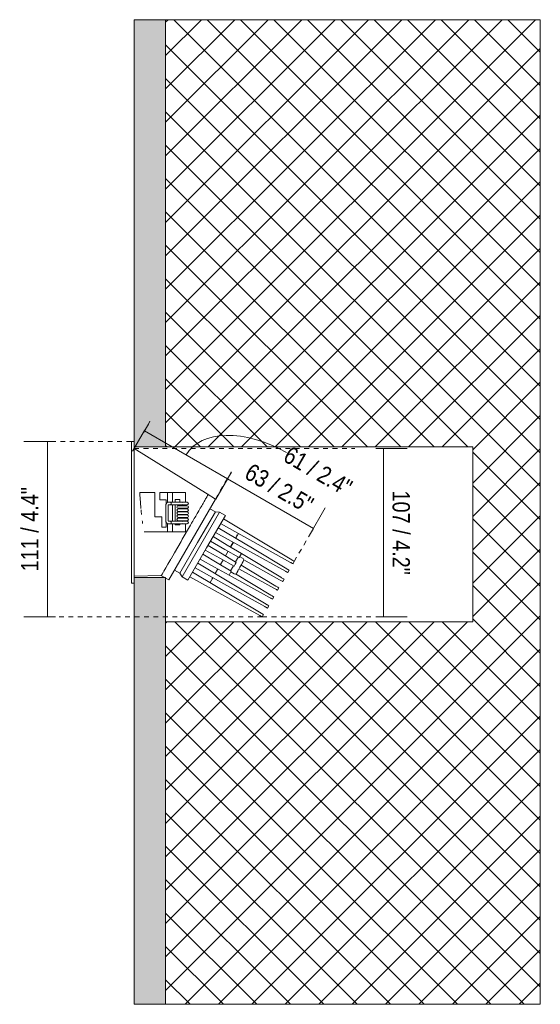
# Model space of a CAD drawing. Header units: millimetres. Extents: x -6861 to -5355, y 95 to 6892.
# Tile 5 of 5: x -6228 to -5897, y 6267 to 6892. Entities that reach past the tile are written whole.
import ezdxf

# ---------------------------------------------------------------- set-up
doc = ezdxf.new("R2010")
doc.units = ezdxf.units.MM
doc.linetypes.add('Dash', pattern=[6, 3, -3])
doc.layers.add('A-ANNO-DIMS', color=7, linetype='Dash', lineweight=9, true_color=0xd2d2d2)
for name, color, linetype, lineweight in [('A-ANNO-DIMS-5', 7, 'Continuous', 9), ('A-DETL-GENF', 7, 'Continuous', 9), ('E-LITE-EQPM', 7, 'Continuous', 20)]:
    doc.layers.add(name, color=color, linetype=linetype, lineweight=lineweight)
doc.styles.add('Arial Narrow', font='ARIALN.TTF', dxfattribs={"height": 11})
doc.dimstyles.new('FARO_-_2_2mm_Arial_Narrow_mm_Inch_Left', dxfattribs={"dimscale": 304.8, "dimtxt": 11.257741, "dimasz": 0, "dimexe": 0.049213, "dimexo": 0.0625, "dimgap": 0.008202, "dimtad": 1, "dimdec": 0, "dimzin": 0, "dimdsep": 46, "dimtxsty": 'Arial Narrow', "dimblk1": 'NONE', "dimblk2": 'NONE', "dimsah": 1, "dimcen": 0.09, "dimadec": 0, "dimazin": 0, "dimtfac": 1, "dimtdec": 4, "dimtix": 1, "dimtmove": 0, "dimatfit": 3, "dimfxl": 0.016404, "dimfxlon": 1, "dimtvp": 1, "dimtolj": 1, "dimtzin": 0, "dimarcsym": 2})
doc.dimstyles.new('FARO_-_2_2mm_Arial_Narrow_mm_Inch_Right', dxfattribs={"dimscale": 304.8, "dimtxt": 11.257741, "dimasz": 0, "dimexe": 0.049213, "dimexo": 0.0625, "dimgap": 0.008202, "dimtad": 1, "dimdec": 0, "dimzin": 0, "dimdsep": 46, "dimtxsty": 'Arial Narrow', "dimblk1": 'NONE', "dimblk2": 'NONE', "dimsah": 1, "dimcen": 0.09, "dimadec": 0, "dimazin": 0, "dimtfac": 1, "dimtdec": 4, "dimtix": 1, "dimtmove": 0, "dimatfit": 3, "dimfxl": 0.016404, "dimfxlon": 1, "dimtvp": 1, "dimtolj": 1, "dimtzin": 0, "dimarcsym": 2})
doc.dimstyles.new('FARO_-_2_2mm_Arial_Narrow_mm_Inch_Right_1', dxfattribs={"dimscale": 304.8, "dimtxt": 11.257741, "dimasz": 0, "dimexe": 0.049213, "dimexo": 0.0625, "dimgap": 0.008202, "dimtad": 1, "dimdec": 0, "dimzin": 0, "dimdsep": 46, "dimtxsty": 'Arial Narrow', "dimblk1": 'NONE', "dimblk2": 'NONE', "dimsah": 1, "dimcen": 0.09, "dimadec": 0, "dimazin": 0, "dimtfac": 1, "dimtdec": 4, "dimtix": 1, "dimtmove": 1, "dimatfit": 3, "dimfxl": 0.016404, "dimfxlon": 1, "dimtvp": 1, "dimtolj": 1, "dimtzin": 0, "dimarcsym": 2})

# ---------------------------------------------------------------- blocks, each defined once
blk = doc.blocks.new('TULIPA ASYMETRIC - FOST SURFACE Ø64 white-715313-Planta_PDF')
at = {"layer": 'E-LITE-EQPM'}
for p, q in [((-3268.96, 6624.5), (-3270.75, 6624.5)), ((-3270.75, 6579.49), (-3270.75, 6624.5)), ((-3268.96, 6621.01), (-3268.96, 6579.49)), ((-3268.92, 6620), (-3221.99, 6590.78)), ((-3265.41, 6591.99), (-3255.93, 6591.99)), ((-3255.93, 6579.5), (-3255.93, 6591.99)), ((-3252.55, 6591.99), (-3247.77, 6591.99)), ((-3252.55, 6591.99), (-3252.55, 6587.47)), ((-3247.77, 6591.99), (-3244.57, 6591.99)), ((-3247.77, 6585.68), (-3247.77, 6591.99)), ((-3217.28, 6587.93), (-3246.95, 6536.57)), ((-3244.57, 6591.99), (-3236.46, 6591.99)), ((-3244.57, 6585.89), (-3244.57, 6591.99)), ((-3242.96, 6585.9), (-3242.96, 6587.6)), ((-3242.96, 6587.6), (-3239.87, 6587.6)), ((-3239.87, 6587.6), (-3239.87, 6585.91)), ((-3236.46, 6585.91), (-3236.46, 6591.99)), ((-3217.28, 6587.93), (-3222.65, 6591.16)), ((-3252.55, 6587.47), (-3248.65, 6587.47)), ((-3248.92, 6583.52), (-3248.92, 6574.58)), ((-3248.65, 6587.47), (-3248.65, 6584.59)), ((-3247.32, 6574.58), (-3247.32, 6583.52)), ((-3246.03, 6585.9), (-3247.27, 6585.9)), ((-3247.14, 6584.3), (-3246.03, 6584.3)), ((-3244.25, 6585.89), (-3246.03, 6585.89)), ((-3246.03, 6584.3), (-3244.25, 6584.3)), ((-3244.57, 6579.5), (-3244.57, 6584.31)), ((-3238.69, 6585.89), (-3243.32, 6585.89)), ((-3243.32, 6584.3), (-3238.69, 6584.3)), ((-3239.87, 6586.04), (-3242.96, 6586.04)), ((-3242.96, 6580.12), (-3242.96, 6584.3)), ((-3241.05, 6585.89), (-3240.98, 6585.91)), ((-3240.53, 6582.04), (-3240.98, 6582.04)), ((-3240.54, 6585.91), (-3240.53, 6585.91)), ((-3239.87, 6584.28), (-3239.87, 6584.11)), ((-3239.87, 6584.11), (-3236.46, 6584.11)), ((-3236.46, 6584.11), (-3236.46, 6584.29)), ((-3235.69, 6584.28), (-3235.24, 6584.28)), ((-3235.69, 6582.04), (-3235.24, 6582.04)), ((-3235.24, 6584.28), (-3235.68, 6584.28)), ((-3235.24, 6582.04), (-3235.68, 6582.04)), ((-3217.4, 6579.74), (-3220.86, 6581.74)), ((-3270.75, 6534.48), (-3270.75, 6579.49)), ((-3268.96, 6579.49), (-3268.96, 6537.98)), ((-3255.93, 6576.69), (-3255.93, 6579.5)), ((-3251.42, 6576.69), (-3255.93, 6576.69)), ((-3251.42, 6569.97), (-3251.42, 6576.69)), ((-3244.57, 6573.79), (-3244.57, 6579.5)), ((-3242.96, 6579.5), (-3242.96, 6580.12)), ((-3242.96, 6573.79), (-3242.96, 6579.5)), ((-3240.53, 6580.09), (-3240.98, 6580.09)), ((-3240.53, 6578.07), (-3240.98, 6578.07)), ((-3240.53, 6576.17), (-3240.98, 6576.17)), ((-3235.69, 6580.09), (-3235.24, 6580.09)), ((-3235.69, 6578.07), (-3235.24, 6578.07)), ((-3235.69, 6576.17), (-3235.24, 6576.17)), ((-3235.24, 6580.09), (-3235.68, 6580.09)), ((-3235.24, 6578.07), (-3235.68, 6578.07)), ((-3235.24, 6576.17), (-3235.68, 6576.17)), ((-3228.66, 6560.25), (-3217.4, 6579.74)), ((-3226.66, 6559.1), (-3214.78, 6579.66)), ((-3222.93, 6556.94), (-3211.05, 6577.51)), ((-3214.78, 6579.66), (-3217.4, 6579.74)), ((-3211.05, 6577.51), (-3214.78, 6579.66)), ((-3212.3, 6575.34), (-3168.8, 6549.21)), ((-3248.65, 6569.97), (-3251.42, 6569.97)), ((-3248.65, 6573.21), (-3248.65, 6569.97)), ((-3247.77, 6567), (-3247.77, 6572.45)), ((-3247.27, 6572.21), (-3246.03, 6572.21)), ((-3246.03, 6573.81), (-3247.09, 6573.81)), ((-3244.25, 6573.8), (-3246.03, 6573.8)), ((-3246.03, 6572.21), (-3244.25, 6572.21)), ((-3244.57, 6567), (-3244.57, 6572.19)), ((-3238.69, 6573.8), (-3243.32, 6573.8)), ((-3243.32, 6572.21), (-3238.69, 6572.21)), ((-3242.96, 6571.55), (-3242.96, 6572.2)), ((-3239.87, 6571.55), (-3242.96, 6571.55)), ((-3241.05, 6573.8), (-3240.98, 6573.82)), ((-3240.53, 6574.15), (-3240.98, 6574.15)), ((-3240.54, 6573.82), (-3240.53, 6573.82)), ((-3239.87, 6574.15), (-3239.87, 6573.82)), ((-3239.87, 6572.19), (-3239.87, 6571.55)), ((-3236.46, 6573.82), (-3236.46, 6574.15)), ((-3236.46, 6567), (-3236.46, 6572.21)), ((-3235.69, 6574.15), (-3235.24, 6574.15)), ((-3235.69, 6572.19), (-3235.24, 6572.19)), ((-3235.24, 6574.15), (-3235.68, 6574.15)), ((-3235.24, 6572.19), (-3235.68, 6572.19)), ((-3169.68, 6547.69), (-3214.05, 6572.31)), ((-3247.77, 6567), (-3262.69, 6567)), ((-3244.57, 6567), (-3247.77, 6567)), ((-3236.46, 6567), (-3244.57, 6567)), ((-3204.45, 6563.05), (-3202.72, 6566.03)), ((-3239.91, 6540.77), (-3228.66, 6560.25)), ((-3238.54, 6538.53), (-3226.66, 6559.1)), ((-3234.81, 6536.38), (-3222.93, 6556.94)), ((-3207.7, 6557.42), (-3205.98, 6560.4)), ((-3211.01, 6551.83), (-3209.29, 6554.81)), ((-3210.94, 6551.81), (-3209.2, 6554.82)), ((-3204.51, 6547.94), (-3202.63, 6551.2)), ((-3202.23, 6550.89), (-3200.84, 6553.3)), ((-3199.82, 6550.09), (-3201.97, 6551.33)), ((-3200.84, 6553.3), (-3175.72, 6538.21)), ((-3248.92, 6544.14), (-3250.05, 6542.2)), ((-3214.26, 6546.2), (-3212.54, 6549.18)), ((-3214.23, 6546.11), (-3212.49, 6549.13)), ((-3207.81, 6542.23), (-3205.93, 6545.49)), ((-3205.48, 6545.26), (-3204.79, 6546.46)), ((-3204.79, 6546.46), (-3204.09, 6547.67)), ((-3201.09, 6545.87), (-3178.98, 6532.58)), ((-3176.61, 6536.67), (-3199.4, 6549.32)), ((-3251.76, 6539.26), (-3268.95, 6539)), ((-3268.95, 6539.05), (-3268.95, 6539.01)), ((-3251.97, 6539.36), (-3249.52, 6538)), ((-3251.06, 6540.45), (-3251.54, 6539.63)), ((-3248.96, 6537.69), (-3246.95, 6536.57)), ((-3243.37, 6542.77), (-3239.91, 6540.77)), ((-3239.91, 6540.77), (-3238.54, 6538.53)), ((-3238.54, 6538.53), (-3234.81, 6536.38)), ((-3233.56, 6538.54), (-3189.19, 6513.92)), ((-3188.31, 6515.44), (-3231.81, 6541.57)), ((-3220.7, 6534.9), (-3218.98, 6537.89)), ((-3217.45, 6540.53), (-3215.73, 6543.51)), ((-3208.73, 6539.63), (-3207.34, 6542.04)), ((-3183.12, 6525.41), (-3208.73, 6539.63)), ((-3207.6, 6541.59), (-3205.45, 6540.35)), ((-3204.57, 6540.37), (-3182.23, 6526.95)), ((-3179.86, 6531.04), (-3202.42, 6543.56)), ((-3170.54, 6542.67), (-3171.39, 6541.2)), ((-3270.75, 6534.48), (-3268.96, 6534.48)), ((-3177.89, 6529.95), (-3177.04, 6531.42)), ((-3174.64, 6535.57), (-3173.79, 6537.05)), ((-3181.14, 6524.32), (-3180.29, 6525.79)), ((-3183.54, 6520.16), (-3184.39, 6518.69))]:
    blk.add_line(p, q, dxfattribs=at)
at = {"layer": 'E-LITE-EQPM', "flags": 128}
for points in [[(-3247.27, 6585.9), (-3248.19, 6585.53), (-3248.77, 6584.56), (-3248.92, 6583.52)], [(-3247.11, 6584.35), (-3247.26, 6584.01), (-3247.32, 6583.52)], [(-3243.32, 6585.89), (-3244.2, 6585.89), (-3244.25, 6585.89)], [(-3244.25, 6584.3), (-3243.34, 6584.3), (-3243.32, 6584.3)], [(-3241.8, 6582.86), (-3241.42, 6583.55), (-3240.98, 6583.68)], [(-3240.98, 6582.04), (-3241.67, 6582.42), (-3241.8, 6582.86)], [(-3241.8, 6580.9), (-3241.42, 6581.59), (-3240.98, 6581.72)], [(-3235.69, 6583.68), (-3236.89, 6583.68), (-3238.46, 6583.68), (-3239.92, 6583.68), (-3240.83, 6583.68), (-3240.98, 6583.68)], [(-3240.98, 6583.68), (-3240.54, 6583.68), (-3240.53, 6583.68)], [(-3240.98, 6582.04), (-3240.54, 6582.04), (-3239.35, 6582.04), (-3237.78, 6582.04), (-3236.32, 6582.04), (-3235.69, 6582.04)], [(-3235.69, 6581.72), (-3236.89, 6581.72), (-3238.46, 6581.72), (-3239.92, 6581.72), (-3240.83, 6581.72), (-3240.98, 6581.72)], [(-3240.98, 6581.72), (-3240.54, 6581.72), (-3240.53, 6581.72)], [(-3235.69, 6585.91), (-3236.89, 6585.91), (-3238.46, 6585.91), (-3238.65, 6585.91)], [(-3238.64, 6584.28), (-3237.78, 6584.28), (-3236.32, 6584.28), (-3235.69, 6584.28)], [(-3235.69, 6585.91), (-3235.39, 6585.91), (-3235.24, 6585.91)], [(-3235.24, 6585.91), (-3235.68, 6585.91), (-3235.69, 6585.91)], [(-3235.69, 6583.68), (-3235.39, 6583.68), (-3235.24, 6583.68)], [(-3235.24, 6583.68), (-3235.68, 6583.68), (-3235.69, 6583.68)], [(-3235.69, 6581.72), (-3235.39, 6581.72), (-3235.24, 6581.72)], [(-3235.24, 6581.72), (-3235.68, 6581.72), (-3235.69, 6581.72)], [(-3235.24, 6585.91), (-3234.56, 6585.54), (-3234.43, 6585.1)], [(-3234.43, 6585.1), (-3234.8, 6584.41), (-3235.24, 6584.28)], [(-3235.24, 6583.68), (-3234.56, 6583.3), (-3234.43, 6582.86)], [(-3234.43, 6582.86), (-3234.8, 6582.17), (-3235.24, 6582.04)], [(-3235.24, 6581.72), (-3234.56, 6581.34), (-3234.43, 6580.9)], [(-3240.98, 6580.09), (-3241.67, 6580.46), (-3241.8, 6580.9)], [(-3241.8, 6578.88), (-3241.42, 6579.57), (-3240.98, 6579.7)], [(-3240.98, 6578.07), (-3241.67, 6578.44), (-3241.8, 6578.88)], [(-3241.8, 6576.98), (-3241.42, 6577.67), (-3240.98, 6577.8)], [(-3240.98, 6576.17), (-3241.67, 6576.54), (-3241.8, 6576.98)], [(-3241.8, 6574.96), (-3241.42, 6575.65), (-3240.98, 6575.78)], [(-3240.98, 6580.09), (-3240.54, 6580.09), (-3239.35, 6580.09), (-3237.78, 6580.09), (-3236.32, 6580.09), (-3235.69, 6580.09)], [(-3235.69, 6579.7), (-3236.89, 6579.7), (-3238.46, 6579.7), (-3239.92, 6579.7), (-3240.83, 6579.7), (-3240.98, 6579.7)], [(-3240.98, 6579.7), (-3240.54, 6579.7), (-3240.53, 6579.7)], [(-3240.98, 6578.07), (-3240.54, 6578.07), (-3239.35, 6578.07), (-3237.78, 6578.07), (-3236.32, 6578.07), (-3235.69, 6578.07)], [(-3235.69, 6577.8), (-3236.89, 6577.8), (-3238.46, 6577.8), (-3239.92, 6577.8), (-3240.83, 6577.8), (-3240.98, 6577.8)], [(-3240.98, 6577.8), (-3240.54, 6577.8), (-3240.53, 6577.8)], [(-3240.98, 6576.17), (-3240.54, 6576.17), (-3239.35, 6576.17), (-3237.78, 6576.17), (-3236.32, 6576.17), (-3235.69, 6576.17)], [(-3235.69, 6575.78), (-3236.89, 6575.78), (-3238.46, 6575.78), (-3239.92, 6575.78), (-3240.83, 6575.78), (-3240.98, 6575.78)], [(-3240.98, 6575.78), (-3240.54, 6575.78), (-3240.53, 6575.78)], [(-3235.69, 6579.7), (-3235.39, 6579.7), (-3235.24, 6579.7)], [(-3235.24, 6579.7), (-3235.68, 6579.7), (-3235.69, 6579.7)], [(-3235.69, 6577.8), (-3235.39, 6577.8), (-3235.24, 6577.8)], [(-3235.24, 6577.8), (-3235.68, 6577.8), (-3235.69, 6577.8)], [(-3235.69, 6575.78), (-3235.39, 6575.78), (-3235.24, 6575.78)], [(-3235.24, 6575.78), (-3235.68, 6575.78), (-3235.69, 6575.78)], [(-3234.43, 6580.9), (-3234.8, 6580.21), (-3235.24, 6580.09)], [(-3235.24, 6579.7), (-3234.56, 6579.33), (-3234.43, 6578.88)], [(-3234.43, 6578.88), (-3234.8, 6578.2), (-3235.24, 6578.07)], [(-3235.24, 6577.8), (-3234.56, 6577.42), (-3234.43, 6576.98)], [(-3234.43, 6576.98), (-3234.8, 6576.29), (-3235.24, 6576.17)], [(-3235.24, 6575.78), (-3234.56, 6575.41), (-3234.43, 6574.96)], [(-3247.27, 6572.21), (-3248.19, 6572.58), (-3248.77, 6573.54), (-3248.92, 6574.58)], [(-3247.11, 6573.76), (-3247.26, 6574.09), (-3247.32, 6574.58)], [(-3243.32, 6573.8), (-3244.2, 6573.8), (-3244.25, 6573.8)], [(-3244.25, 6572.21), (-3243.34, 6572.21), (-3243.32, 6572.21)], [(-3240.98, 6574.15), (-3241.67, 6574.52), (-3241.8, 6574.96)], [(-3240.98, 6574.15), (-3240.54, 6574.15), (-3239.35, 6574.15), (-3237.78, 6574.15), (-3236.32, 6574.15), (-3235.69, 6574.15)], [(-3233.23, 6571.27), (-3238.38, 6562.35), (-3239.18, 6560.97)], [(-3235.69, 6573.82), (-3236.89, 6573.82), (-3238.46, 6573.82), (-3238.65, 6573.82)], [(-3238.64, 6572.19), (-3237.78, 6572.19), (-3236.32, 6572.19), (-3235.69, 6572.19)], [(-3235.69, 6573.82), (-3235.39, 6573.82), (-3235.24, 6573.82)], [(-3235.24, 6573.82), (-3235.68, 6573.82), (-3235.69, 6573.82)], [(-3234.43, 6574.96), (-3234.8, 6574.28), (-3235.24, 6574.15)], [(-3235.24, 6573.82), (-3234.56, 6573.45), (-3234.43, 6573.01)], [(-3234.43, 6573.01), (-3234.8, 6572.32), (-3235.24, 6572.19)], [(-3172.05, 6543.58), (-3193.8, 6556.65), (-3215.55, 6569.72)], [(-3218.8, 6564.09), (-3209.82, 6558.69), (-3200.84, 6553.3)], [(-3217.3, 6566.69), (-3195.12, 6554.37), (-3172.93, 6542.06)], [(-3204.51, 6563.08), (-3203.99, 6563.98), (-3203.95, 6564.05)], [(-3203.74, 6565.16), (-3203.73, 6564.49), (-3203.8, 6564.35)], [(-3239.18, 6560.97), (-3243.36, 6553.75), (-3245.56, 6549.94)], [(-3222.05, 6558.46), (-3213.07, 6553.06), (-3204.09, 6547.67)], [(-3202.23, 6550.89), (-3211.39, 6555.97), (-3220.55, 6561.06)], [(-3207.76, 6557.45), (-3207.48, 6557.94), (-3206.04, 6560.43)], [(-3225.3, 6552.83), (-3216.32, 6547.44), (-3207.34, 6542.04)], [(-3205.48, 6545.26), (-3214.64, 6550.34), (-3223.8, 6555.43)], [(-3199.82, 6550.09), (-3199.32, 6549.32), (-3199.45, 6548.7)], [(-3245.63, 6549.83), (-3247.55, 6546.51), (-3248.9, 6544.17)], [(-3230.31, 6544.17), (-3208.12, 6531.86), (-3185.94, 6519.55)], [(-3185.06, 6521.07), (-3206.81, 6534.14), (-3228.56, 6547.2)], [(-3208.73, 6539.63), (-3217.89, 6544.72), (-3227.05, 6549.8)], [(-3204.06, 6540.72), (-3203.84, 6541.11), (-3203.21, 6542.19), (-3202.31, 6543.76), (-3201.76, 6544.71)], [(-3201.76, 6544.71), (-3200.77, 6546.43), (-3199.97, 6547.81), (-3199.52, 6548.59), (-3199.45, 6548.7)], [(-3199.45, 6548.7), (-3199.67, 6548.32), (-3200.3, 6547.24), (-3200.68, 6546.57)], [(-3167.29, 6548.3), (-3168.03, 6547.02), (-3168.14, 6546.83)], [(-3251.65, 6539.45), (-3251.72, 6539.33), (-3251.76, 6539.27)], [(-3250.23, 6541.89), (-3250.45, 6541.5), (-3251.03, 6540.5)], [(-3219.57, 6537.02), (-3219.44, 6537.24), (-3219.04, 6537.92)], [(-3217.51, 6540.57), (-3216.07, 6543.08), (-3215.79, 6543.55)], [(-3204.06, 6540.72), (-3204.84, 6540.22), (-3205.45, 6540.35)], [(-3202.83, 6542.86), (-3203.54, 6541.62), (-3203.99, 6540.84), (-3204.06, 6540.72)], [(-3175.72, 6538.21), (-3175.29, 6537.95), (-3174.89, 6537.7), (-3174.52, 6537.48), (-3174.21, 6537.3), (-3173.98, 6537.16), (-3173.84, 6537.08), (-3173.79, 6537.05)], [(-3178.98, 6532.58), (-3178.55, 6532.32), (-3178.14, 6532.08), (-3177.77, 6531.86), (-3177.46, 6531.67), (-3177.23, 6531.53), (-3177.09, 6531.45), (-3177.04, 6531.42)], [(-3174.64, 6535.57), (-3174.69, 6535.6), (-3174.84, 6535.68), (-3175.07, 6535.81), (-3175.38, 6535.99), (-3175.76, 6536.19), (-3176.17, 6536.43), (-3176.61, 6536.67)], [(-3181.14, 6524.32), (-3181.19, 6524.35), (-3181.34, 6524.43), (-3181.57, 6524.56), (-3181.89, 6524.73), (-3182.26, 6524.94), (-3182.68, 6525.17), (-3183.12, 6525.41)], [(-3182.23, 6526.95), (-3181.8, 6526.69), (-3181.39, 6526.45), (-3181.02, 6526.23), (-3180.71, 6526.04), (-3180.48, 6525.9), (-3180.34, 6525.82), (-3180.29, 6525.79)], [(-3177.89, 6529.95), (-3177.94, 6529.97), (-3178.09, 6530.05), (-3178.32, 6530.19), (-3178.63, 6530.36), (-3179.01, 6530.57), (-3179.43, 6530.8), (-3179.86, 6531.04)], [(-3186.79, 6514.53), (-3187.58, 6513.17), (-3187.65, 6513.06)]]:
    blk.add_lwpolyline(points, dxfattribs=at)
at = {"layer": 'E-LITE-EQPM'}
for centre, major_axis, ratio, start_param, end_param in [((-3246.03, 6585.1), (0, 0.8), 0.843277, 6.022559, 6.283185), ((-3246.03, 6585.1), (0, 0.8), 0.843277, 3.141593, 3.402219), ((-3246.03, 6585.1), (0, 0.8), 0.843277, 5.762018, 6.021386), ((-3246.03, 6585.1), (0, 0.796), 0.843277, 5.759587, 6.020122), ((-3246.03, 6585.1), (0, 0.796), 0.843277, 3.404656, 3.665191), ((-3246.03, 6585.1), (0, 0.8), 0.843277, 3.403392, 3.66276), ((-3246.03, 6585.1), (0, 0.8), 0.843277, 5.501791, 5.759587), ((-3246.03, 6585.1), (0, 0.796), 0.843277, 5.238832, 5.756742), ((-3246.03, 6585.1), (0, 0.796), 0.843277, 3.668036, 4.185946), ((-3246.03, 6585.1), (0, 0.8), 0.843277, 3.665191, 3.922987), ((-3246.03, 6585.1), (0, 0.8), 0.843277, 4.712389, 5.497787), ((-3246.03, 6585.1), (0, 0.8), 0.843277, 3.926991, 4.712389), ((-3246.03, 6585.1), (0, 0.796), 0.843277, 4.975453, 5.235988), ((-3246.03, 6585.1), (0, 0.796), 0.843277, 4.18879, 4.712389), ((-3246.03, 6585.1), (0, 0.796), 0.843277, 4.712389, 4.974188), ((-3238.69, 6585.1), (0, 0.796), 0.983216, 5.759587, 6.283185), ((-3238.69, 6585.1), (0, 0.796), 0.983216, 3.141593, 3.665191), ((-3246.03, 6573.01), (0, 0.8), 0.843277, 6.022559, 6.283185), ((-3246.03, 6573.01), (0, 0.8), 0.843277, 3.141593, 3.402219), ((-3246.03, 6573.01), (0, 0.8), 0.843277, 5.762018, 6.021386), ((-3246.03, 6573.01), (0, 0.796), 0.843277, 5.759587, 6.020122), ((-3246.03, 6573.01), (0, 0.796), 0.843277, 3.404656, 3.665191), ((-3246.03, 6573.01), (0, 0.8), 0.843277, 3.403392, 3.66276), ((-3246.03, 6573.01), (0, 0.8), 0.843277, 5.501791, 5.759587), ((-3246.03, 6573.01), (0, 0.796), 0.843277, 5.238832, 5.756742), ((-3246.03, 6573.01), (0, 0.796), 0.843277, 3.668036, 4.185946), ((-3246.03, 6573.01), (0, 0.8), 0.843277, 3.665191, 3.922987), ((-3246.03, 6573.01), (0, 0.8), 0.843277, 4.712389, 5.497787), ((-3246.03, 6573.01), (0, 0.8), 0.843277, 3.926991, 4.712389), ((-3246.03, 6573.01), (0, 0.796), 0.843277, 4.975453, 5.235988), ((-3246.03, 6573.01), (0, 0.796), 0.843277, 4.18879, 4.449325), ((-3246.03, 6573.01), (0, 0.796), 0.843277, 4.712389, 4.974188), ((-3246.03, 6573.01), (0, 0.796), 0.843277, 4.45059, 4.712389), ((-3238.69, 6573.01), (0, 0.796), 0.983216, 5.759587, 6.283185), ((-3238.69, 6573.01), (0, 0.796), 0.983216, 3.141593, 3.665191)]:
    blk.add_ellipse(centre, major_axis=major_axis, ratio=ratio, start_param=start_param, end_param=end_param, dxfattribs=at)
for points, knots in [([(-3268.92, 6620), (-3268.92, 6620), (-3268.92, 6620), (-3268.92, 6619.98), (-3268.92, 6619.96)], [0.5780952, 0.5780952, 0.5780952, 0.5780952, 0.58333333, 0.59259259, 0.59259259, 0.59259259, 0.59259259]), ([(-3232.25, 6572.96), (-3230.93, 6575.26), (-3228.1, 6580.16), (-3225.25, 6585.1), (-3223.94, 6587.37), (-3223.59, 6587.99)], [0.0217638, 0.0217638, 0.0217638, 0.0217638, 0.1111111, 0.2222222, 0.2724924, 0.2724924, 0.2724924, 0.2724924]), ([(-3222.7, 6589.54), (-3222.65, 6589.62), (-3222.43, 6590), (-3222.27, 6590.28), (-3222.18, 6590.44)], [0.32269123, 0.32269123, 0.32269123, 0.32269123, 0.33333333, 0.37037037, 0.37037037, 0.37037037, 0.37037037]), ([(-3265.1, 6587.39), (-3265.01, 6586.09), (-3264.86, 6584.24), (-3264.7, 6582.37), (-3264.65, 6581.83)], [0, 0, 0, 0, 0.5, 0.7055944, 0.7055944, 0.7055944, 0.7055944]), ([(-3263.82, 6574.12), (-3263.78, 6573.79), (-3263.7, 6573.19), (-3263.61, 6572.58), (-3263.57, 6572.3)], [0.4224461, 0.4224461, 0.4224461, 0.4224461, 0.5, 0.5672038, 0.5672038, 0.5672038, 0.5672038]), ([(-3168.14, 6546.83), (-3168.14, 6546.83), (-3168.15, 6546.84), (-3168.19, 6546.86), (-3168.22, 6546.88), (-3168.25, 6546.9), (-3168.29, 6546.91), (-3168.33, 6546.94), (-3168.37, 6546.96), (-3168.42, 6546.99), (-3168.48, 6547.02), (-3168.54, 6547.06), (-3168.61, 6547.09), (-3168.69, 6547.14), (-3168.78, 6547.19), (-3168.88, 6547.24), (-3168.99, 6547.3), (-3169.11, 6547.37), (-3169.24, 6547.44), (-3169.42, 6547.54), (-3169.57, 6547.63), (-3169.68, 6547.69)], [0, 0, 0, 0, 0.166667, 0.25, 0.291667, 0.333333, 0.375, 0.416667, 0.458333, 0.5, 0.541667, 0.583333, 0.625, 0.666667, 0.708333, 0.75, 0.791667, 0.833333, 0.875, 0.916667, 1, 1, 1, 1]), ([(-3168.8, 6549.21), (-3168.73, 6549.17), (-3168.59, 6549.09), (-3168.41, 6548.98), (-3168.26, 6548.89), (-3168.13, 6548.81), (-3168, 6548.73), (-3167.88, 6548.66), (-3167.79, 6548.6), (-3167.72, 6548.56), (-3167.65, 6548.52), (-3167.58, 6548.48), (-3167.52, 6548.45), (-3167.48, 6548.42), (-3167.44, 6548.4), (-3167.41, 6548.38), (-3167.38, 6548.36), (-3167.36, 6548.35), (-3167.34, 6548.33), (-3167.32, 6548.32), (-3167.29, 6548.31), (-3167.28, 6548.3), (-3167.29, 6548.3)], [0, 0, 0, 0, 0.041667, 0.083333, 0.125, 0.15625, 0.1875, 0.25, 0.291667, 0.322917, 0.354167, 0.416667, 0.458333, 0.5, 0.541667, 0.583333, 0.625, 0.666667, 0.708333, 0.75, 0.833333, 1, 1, 1, 1]), ([(-3172.93, 6542.06), (-3172.83, 6542), (-3172.69, 6541.93), (-3172.51, 6541.82), (-3172.37, 6541.75), (-3172.24, 6541.68), (-3172.13, 6541.61), (-3172.01, 6541.55), (-3171.9, 6541.49), (-3171.79, 6541.42), (-3171.64, 6541.34), (-3171.51, 6541.27), (-3171.41, 6541.21), (-3171.39, 6541.2), (-3171.39, 6541.2)], [-1, -1, -1, -1, -0.892857, -0.839286, -0.785714, -0.732143, -0.678571, -0.625, -0.571429, -0.5, -0.428571, -0.285714, -0.142857, 0, 0, 0, 0]), ([(-3170.54, 6542.67), (-3170.54, 6542.67), (-3170.56, 6542.69), (-3170.64, 6542.74), (-3170.7, 6542.77), (-3170.79, 6542.83), (-3170.91, 6542.9), (-3171.03, 6542.97), (-3171.16, 6543.05), (-3171.31, 6543.14), (-3171.48, 6543.24), (-3171.67, 6543.35), (-3171.85, 6543.46), (-3171.98, 6543.54), (-3172.05, 6543.58)], [-1, -1, -1, -1, -0.785714, -0.732143, -0.678571, -0.571429, -0.5, -0.428571, -0.357143, -0.285714, -0.214286, -0.142857, -0.071429, 0, 0, 0, 0]), ([(-3185.94, 6519.55), (-3185.83, 6519.49), (-3185.69, 6519.41), (-3185.5, 6519.3), (-3185.36, 6519.23), (-3185.23, 6519.15), (-3185.11, 6519.09), (-3184.99, 6519.02), (-3184.88, 6518.96), (-3184.77, 6518.9), (-3184.67, 6518.84), (-3184.58, 6518.79), (-3184.49, 6518.74), (-3184.41, 6518.7), (-3184.39, 6518.69), (-3184.39, 6518.69)], [-1, -1, -1, -1, -0.892857, -0.839286, -0.785714, -0.732143, -0.678571, -0.625, -0.571429, -0.5, -0.428571, -0.357143, -0.285714, -0.142857, 0, 0, 0, 0]), ([(-3183.54, 6520.16), (-3183.54, 6520.16), (-3183.57, 6520.18), (-3183.65, 6520.23), (-3183.72, 6520.27), (-3183.81, 6520.32), (-3183.93, 6520.4), (-3184.05, 6520.47), (-3184.19, 6520.55), (-3184.34, 6520.64), (-3184.51, 6520.74), (-3184.74, 6520.88), (-3184.93, 6520.99), (-3185.06, 6521.07)], [-1, -1, -1, -1, -0.785714, -0.732143, -0.678571, -0.571429, -0.5, -0.428571, -0.357143, -0.285714, -0.214286, -0.142857, 0, 0, 0, 0]), ([(-3189.19, 6513.92), (-3189.12, 6513.88), (-3188.98, 6513.8), (-3188.76, 6513.68), (-3188.58, 6513.58), (-3188.44, 6513.5), (-3188.34, 6513.44), (-3188.22, 6513.38), (-3188.13, 6513.33), (-3188.05, 6513.29), (-3187.99, 6513.25), (-3187.94, 6513.22), (-3187.89, 6513.2), (-3187.84, 6513.17), (-3187.8, 6513.15), (-3187.77, 6513.13), (-3187.74, 6513.11), (-3187.72, 6513.1), (-3187.7, 6513.09), (-3187.68, 6513.08), (-3187.65, 6513.06), (-3187.64, 6513.06), (-3187.65, 6513.06)], [-1, -1, -1, -1, -0.958333, -0.916667, -0.854167, -0.822917, -0.791667, -0.75, -0.6875, -0.65625, -0.625, -0.583333, -0.541667, -0.5, -0.458333, -0.416667, -0.375, -0.333333, -0.291667, -0.25, -0.166667, 0, 0, 0, 0]), ([(-3186.79, 6514.53), (-3186.79, 6514.53), (-3186.81, 6514.54), (-3186.85, 6514.56), (-3186.88, 6514.58), (-3186.91, 6514.6), (-3186.94, 6514.62), (-3186.98, 6514.64), (-3187.02, 6514.67), (-3187.07, 6514.7), (-3187.13, 6514.73), (-3187.19, 6514.77), (-3187.26, 6514.81), (-3187.34, 6514.86), (-3187.43, 6514.91), (-3187.52, 6514.97), (-3187.63, 6515.03), (-3187.75, 6515.1), (-3187.87, 6515.18), (-3188.05, 6515.29), (-3188.2, 6515.38), (-3188.31, 6515.44)], [-1, -1, -1, -1, -0.833333, -0.75, -0.708333, -0.666667, -0.625, -0.583333, -0.541667, -0.5, -0.458333, -0.416667, -0.375, -0.333333, -0.291667, -0.25, -0.208333, -0.166667, -0.125, -0.083333, 0, 0, 0, 0])]:
    blk.add_open_spline(points, degree=3, knots=knots, dxfattribs=at)
for points in [[(-3265.41, 6591.99), (-3265.36, 6591.24), (-3265.27, 6589.72), (-3265.16, 6588.17), (-3265.1, 6587.39)], [(-3223.58, 6588), (-3223.24, 6588.6), (-3222.95, 6589.11), (-3222.71, 6589.52)], [(-3222.18, 6590.45), (-3222.05, 6590.67), (-3221.99, 6590.78), (-3221.99, 6590.78)], [(-3264.59, 6581.17), (-3264.54, 6580.61), (-3264.49, 6580.06), (-3264.43, 6579.5)], [(-3264.43, 6579.5), (-3264.38, 6579.01), (-3264.34, 6578.52), (-3264.29, 6578.03)], [(-3233.23, 6571.27), (-3232.91, 6571.82), (-3232.6, 6572.36), (-3232.29, 6572.9)], [(-3167.29, 6548.3), (-3167.28, 6548.3), (-3167.29, 6548.31), (-3167.3, 6548.31)], [(-3187.65, 6513.06), (-3187.64, 6513.06), (-3187.65, 6513.06), (-3187.66, 6513.07)]]:
    blk.add_open_spline(points, degree=3, dxfattribs=at)
blk = doc.blocks.new('DIMBLOCK3-Planta_PDF')
at = {"layer": 'A-ANNO-DIMS-5', "color": 251, "true_color": 0x5b5b5b}
for p, q in [((-6001.81, 6620), (-5981.81, 6620)), ((-5996.81, 6620), (-6001.81, 6620)), ((-5996.81, 6513.06), (-5996.81, 6620)), ((-6001.81, 6513.06), (-5981.81, 6513.06)), ((-5996.81, 6513.06), (-6001.81, 6513.06))]:
    blk.add_line(p, q, dxfattribs=at)
at = {"layer": 'A-ANNO-DIMS-5', "color": 0, "insert": (-5980.1, 6593.34), "char_height": 11, "width": 64.3299, "attachment_point": 1, "rotation": 270, "line_spacing_factor": 0.974696, "style": 'Arial Narrow'}
blk.add_mtext('107 / 4.2"', dxfattribs=at)
blk = doc.blocks.new('_None')
blk = doc.blocks.new('DIMBLOCK4-Planta_PDF')
at = {"layer": 'A-ANNO-DIMS-5', "color": 251, "true_color": 0x5b5b5b}
for p, q in [((-6205.22, 6624.5), (-6225.22, 6624.5)), ((-6210.22, 6624.5), (-6210.22, 6513.06)), ((-6210.22, 6624.5), (-6205.22, 6624.5)), ((-6205.22, 6513.06), (-6225.22, 6513.06)), ((-6210.22, 6513.06), (-6205.22, 6513.06))]:
    blk.add_line(p, q, dxfattribs=at)
at = {"layer": 'A-ANNO-DIMS-5', "color": 0, "insert": (-6226.94, 6541.97), "char_height": 11, "width": 64.3299, "attachment_point": 1, "rotation": 90, "line_spacing_factor": 0.974696, "style": 'Arial Narrow'}
blk.add_mtext('111 / 4.4"', dxfattribs=at)
blk = doc.blocks.new('DIMBLOCK5-Planta_PDF')
at = {"layer": 'A-ANNO-DIMS-5', "color": 251, "true_color": 0x5b5b5b}
for p, q in [((-6095.72, 6600.91), (-6103.32, 6587.75)), ((-6095.82, 6600.73), (-6093.31, 6605.06)), ((-6041.38, 6569.29), (-6095.82, 6600.73)), ((-6043.88, 6564.96), (-6033.88, 6582.28)), ((-6041.38, 6569.29), (-6043.88, 6564.96))]:
    blk.add_line(p, q, dxfattribs=at)
at = {"layer": 'A-ANNO-DIMS-5', "color": 0, "insert": (-6080.43, 6611.15), "char_height": 11, "width": 55.9671, "attachment_point": 1, "rotation": 329.98637, "line_spacing_factor": 0.974696, "style": 'Arial Narrow'}
blk.add_mtext('63 / 2.5"', dxfattribs=at)
blk = doc.blocks.new('DIMBLOCK6-Planta_PDF')
at = {"layer": 'A-ANNO-DIMS-5', "color": 251, "true_color": 0x5b5b5b}
for p, q in [((-6148.54, 6631.42), (-6156.14, 6618.26)), ((-6148.64, 6631.25), (-6146.14, 6635.58)), ((-6095.82, 6600.73), (-6148.64, 6631.25)), ((-6095.72, 6600.91), (-6103.32, 6587.75)), ((-6095.82, 6600.73), (-6093.31, 6605.06))]:
    blk.add_line(p, q, dxfattribs=at)
blk.add_ellipse((-6075.06, 6588.74), major_axis=(-47.17, 27.25), ratio=0.609378, start_param=4.712389, end_param=6.283185, dxfattribs=at)
at = {"layer": 'A-ANNO-DIMS-5', "color": 0, "insert": (-6055.81, 6622.06), "char_height": 11, "width": 55.9671, "attachment_point": 1, "rotation": 329.98637, "line_spacing_factor": 0.974696, "style": 'Arial Narrow'}
blk.add_mtext('61 / 2.4"', dxfattribs=at)

msp = doc.modelspace()

# ---------------------------------------------------------------- hatches: boundary and pattern name
at = {"layer": 'A-DETL-GENF', "true_color": 0xc0c0c0}
h = msp.add_hatch(color=9, dxfattribs=at)
h.paths.add_polyline_path([(-6135.18, 6266.9), (-6135.18, 6538), (-6155.18, 6538), (-6155.18, 6266.9)])
h.paths.add_polyline_path([(-6135.18, 6621), (-6135.18, 6892.5), (-6155.18, 6892.5), (-6155.18, 6621), (-6146.21, 6621)])
at = {"layer": 'A-DETL-GENF', "true_color": 0xaaaaaa}
h = msp.add_hatch(dxfattribs=at)
h.set_pattern_fill('FP_1', color=253, style=0, pattern_type=2)
h.set_pattern_definition([(45, (-2886.22, 0), (-10.606602, 10.606602), []), (135, (-2886.22, 0), (-10.606602, -10.606602), [])])
h.paths.add_polyline_path([(-6135.18, 6266.9), (-5897.28, 6266.9), (-5897.28, 6892.5), (-6135.18, 6892.5), (-6135.18, 6621), (-5940.18, 6621), (-5940.18, 6509.89), (-6135.18, 6509.89), (-6135.18, 6289.5)])

# ---------------------------------------------------------------- linework, layer by layer
at = {"layer": 'A-ANNO-DIMS', "color": 9, "linetype": 'Continuous', "true_color": 0xc8c8c8}
for p, q in [((-5897.28, 6892.5), (-6135.18, 6892.5)), ((-5897.28, 6266.9), (-5897.28, 6892.5)), ((-5940.18, 6621), (-5940.18, 6579.26)), ((-5940.18, 6579.26), (-5940.18, 6509.89)), ((-6135.18, 6266.9), (-5897.28, 6266.9))]:
    msp.add_line(p, q, dxfattribs=at)
at = {"layer": 'A-ANNO-DIMS'}
for p, q in [((-6155.14, 6620), (-6145.13, 6637.32)), ((-6156.97, 6624.5), (-6208.87, 6624.5)), ((-6155.14, 6620), (-6015.14, 6620)), ((-6103.5, 6587.93), (-6093.5, 6605.25)), ((-6053.51, 6548.3), (-6043.5, 6565.62)), ((-6073.87, 6513.06), (-6208.87, 6513.06)), ((-6073.87, 6513.06), (-6003.87, 6513.06))]:
    msp.add_line(p, q, dxfattribs=at)
at = {"layer": 'E-LITE-EQPM'}
for p, q in [((-6155.18, 6892.5), (-6155.18, 6621)), ((-6135.18, 6892.5), (-6155.18, 6892.5)), ((-6135.18, 6621), (-6135.18, 6892.5)), ((-6155.18, 6621), (-6135.18, 6621)), ((-6135.18, 6538), (-6155.18, 6538)), ((-6155.18, 6538), (-6155.18, 6266.9)), ((-6135.18, 6266.9), (-6135.18, 6538)), ((-6155.18, 6266.9), (-6135.18, 6266.9))]:
    msp.add_line(p, q, dxfattribs=at)
at = {"layer": 'E-LITE-EQPM', "color": 253, "true_color": 0xaaaaaa}
for p, q in [((-6135.18, 6621), (-5940.18, 6621)), ((-5940.18, 6509.89), (-6135.18, 6509.89))]:
    msp.add_line(p, q, dxfattribs=at)

# ---------------------------------------------------------------- block references
at = {"layer": 'E-LITE-EQPM'}
msp.add_blockref('TULIPA ASYMETRIC - FOST SURFACE Ø64 white-715313-Planta_PDF', (-2886.22, 0), dxfattribs=at)

# ---------------------------------------------------------------- dimensions: what is measured, and where the dimension line sits
at = {"layer": 'A-ANNO-DIMS', "color": 251, "linetype": 'Continuous', "true_color": 0x5b5b5b}
dim = msp.add_linear_dim(base=(-6148.64, 6631.25), p1=(-6093.31, 6605.06), p2=(-6146.14, 6635.58), angle=329.98637, dimstyle='FARO_-_2_2mm_Arial_Narrow_mm_Inch_Right_1', override={"dimpost": '<>', "dimfxl": 61.006137}, dxfattribs=at)
dim.commit()
dim.dimension.update_dxf_attribs({"geometry": 'DIMBLOCK6-Planta_PDF', "text_midpoint": (-6035.25, 6601.71), "dimtype": 160, "text_rotation": 329.98637})
for base, p1, p2, angle, dimstyle, override, picture, middle in [((-6210.22, 6513.06), (-6205.22, 6624.5), (-6205.22, 6513.06), 90, 'FARO_-_2_2mm_Arial_Narrow_mm_Inch_Left', {"dimpost": '<>', "dimfxl": 111.43481}, 'DIMBLOCK4-Planta_PDF', (-6219.85, 6568.78)), ((-5996.81, 6620), (-6001.81, 6513.06), (-6001.81, 6620), 90, 'FARO_-_2_2mm_Arial_Narrow_mm_Inch_Right', {"dimtad": 4, "dimpost": '<>', "dimfxl": 106.940056}, 'DIMBLOCK3-Planta_PDF', (-5987.19, 6566.53)), ((-6095.82, 6600.73), (-6043.88, 6564.96), (-6093.31, 6605.06), 329.98637, 'FARO_-_2_2mm_Arial_Narrow_mm_Inch_Right', {"dimpost": '<>', "dimfxl": 63.65112}, 'DIMBLOCK5-Planta_PDF', (-6063.79, 6593.34))]:
    dim = msp.add_linear_dim(base=base, p1=p1, p2=p2, angle=angle, dimstyle=dimstyle, override=override, dxfattribs=at)
    dim.commit()
    dim.dimension.update_dxf_attribs({"geometry": picture, "text_midpoint": middle})

doc.saveas('drawing.dxf')
